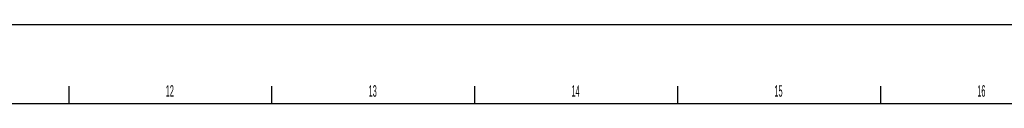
# Model space of a CAD drawing. Header units: millimetres. Extents: x 0 to 1189, y 0 to 841.
# Tile 7 of 12: x 556 to 799, y 822 to 841. Entities that reach past the tile are written whole.
import ezdxf

# ---------------------------------------------------------------- set-up
doc = ezdxf.new("R2010")
doc.units = ezdxf.units.MM
doc.header["$LTSCALE"] = 65.395
doc.layers.get('0').update_dxf_attribs({"linetype": 'CONTINUOUS'})
doc.styles.add('TEXTSTYLE_2', font='txt', dxfattribs={"width": 0.4})

msp = doc.modelspace()

# ---------------------------------------------------------------- linework, layer by layer
at = {"color": 7, "linetype": 'Continuous'}
for p, q in [((0, 841), (1189, 841)), ((568.382, 821.534), (568.382, 825.776)), ((618.382, 821.534), (618.382, 825.776)), ((668.382, 821.534), (668.382, 825.776)), ((718.382, 821.534), (718.382, 825.776)), ((768.382, 821.534), (768.382, 825.776))]:
    msp.add_line(p, q, dxfattribs=at)
at = {"color": 6, "linetype": 'Continuous'}
msp.add_line((18.382, 821.534), (1168.382, 821.534), dxfattribs=at)

# ---------------------------------------------------------------- texts
at = {"color": 7, "linetype": 'Continuous', "char_height": 2.828, "attachment_point": 1, "line_spacing_factor": 0.9, "style": 'TEXTSTYLE_2'}
for s, insert, width in [('12', (592.1924, 826.0342), 5.757), ('13', (642.1924, 826.0342), 5.454), ('14', (692.1924, 826.0342), 5.757), ('15', (742.1924, 826.0342), 5.454), ('16', (792.1924, 826.0342), 5.757)]:
    msp.add_mtext(s, dxfattribs=dict(at, insert=insert, width=width))

doc.saveas('drawing.dxf')
